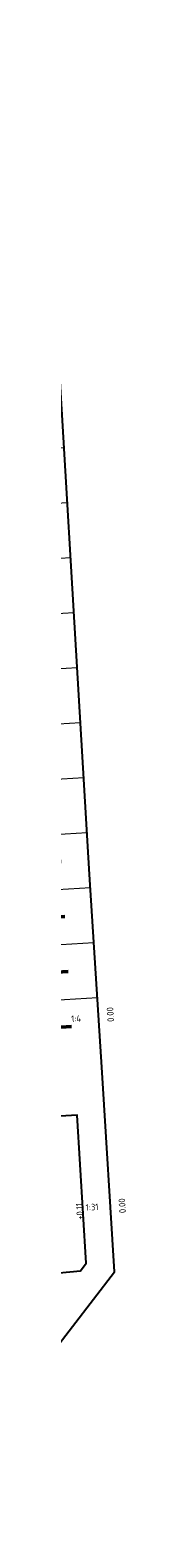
# Model space of a CAD drawing. Header units: metres. Extents: x 114964 to 115280, y 426579 to 426852.
# Tile 10 of 10: x 115170.61 to 115175.69, y 426715.43 to 426852.23. Entities that reach past the tile are written whole.
import ezdxf

# ---------------------------------------------------------------- set-up
doc = ezdxf.new("R2010")
doc.units = ezdxf.units.M
doc.header["$MEASUREMENT"] = 0
for name, color, linetype, lineweight in [('N-WE-GW-GRONDWERKLIJN_KRUIN-G', 253, 'Continuous', 25), ('N-WE-GW-GRONDWERKLIJN_TEEN-G', 253, 'Continuous', 25), ('N-WE-GW-TALUDARCERING-S', 7, 'Continuous', 25), ('N-WE-GW-TALUDARCERING_KORT-G', 7, 'Continuous', 50), ('N-WE-GW-TALUDARCERING_LANG-G', 7, 'Continuous', 18), ('N-WE-GW-VOORBELASTING-T25', 7, 'Continuous', 25)]:
    doc.layers.add(name, color=color, linetype=linetype, lineweight=lineweight)
doc.styles.add('NLCS-ISO-ANNOTATIEF-T18', font='NLCS-ISO.ttf', dxfattribs={"height": 1.8})

# ---------------------------------------------------------------- blocks, each defined once
blk = doc.blocks.new('*U17')
at = {"layer": 'N-WE-GW-TALUDARCERING_KORT-G'}
for p, q in [((115163.13, 426841.49), (115165.6, 426841.84)), ((115163.73, 426836.53), (115166.23, 426836.68)), ((115164.03, 426831.54), (115166.53, 426831.69)), ((115164.33, 426826.55), (115166.83, 426826.7)), ((115164.63, 426821.56), (115167.13, 426821.71)), ((115164.93, 426816.57), (115167.43, 426816.71)), ((115165.23, 426811.57), (115167.72, 426811.72)), ((115165.53, 426806.58), (115168.02, 426806.73)), ((115165.83, 426801.59), (115168.32, 426801.74)), ((115166.13, 426796.6), (115168.62, 426796.75)), ((115166.42, 426791.61), (115168.92, 426791.76)), ((115166.72, 426786.62), (115169.22, 426786.77)), ((115167.02, 426781.63), (115169.52, 426781.78)), ((115167.32, 426776.64), (115169.82, 426776.79)), ((115167.63, 426771.65), (115170.13, 426771.8)), ((115167.94, 426766.66), (115170.44, 426766.81)), ((115168.26, 426761.67), (115170.75, 426761.82))]:
    blk.add_line(p, q, dxfattribs=at)
at = {"layer": 'N-WE-GW-TALUDARCERING_LANG-G'}
for p, q in [((115163.48, 426839.01), (115168.43, 426839.71)), ((115163.88, 426834.03), (115168.88, 426834.33)), ((115164.18, 426829.04), (115169.17, 426829.34)), ((115164.48, 426824.05), (115169.47, 426824.35)), ((115164.78, 426819.06), (115169.77, 426819.36)), ((115165.08, 426814.07), (115170.07, 426814.37)), ((115165.38, 426809.08), (115170.37, 426809.38)), ((115165.68, 426804.09), (115170.67, 426804.39)), ((115165.98, 426799.1), (115170.97, 426799.4)), ((115166.28, 426794.11), (115171.27, 426794.4)), ((115166.57, 426789.11), (115171.57, 426789.41)), ((115166.87, 426784.12), (115171.86, 426784.42)), ((115167.17, 426779.13), (115172.16, 426779.43)), ((115167.47, 426774.14), (115172.46, 426774.45)), ((115167.79, 426769.15), (115172.78, 426769.46)), ((115168.1, 426764.16), (115173.09, 426764.47))]:
    blk.add_line(p, q, dxfattribs=at)

msp = doc.modelspace()

# ---------------------------------------------------------------- linework, layer by layer
at = {"layer": 'N-WE-GW-GRONDWERKLIJN_KRUIN-G', "transparency": 33554508}
msp.add_lwpolyline([(115169.62, 426739.47), (115171.55, 426739.66), (115172.08, 426740.35), (115171.25, 426753.78), (115104.79, 426749.82)], dxfattribs=at)
at = {"layer": 'N-WE-GW-GRONDWERKLIJN_TEEN-G', "transparency": 33554508}
msp.add_lwpolyline([(115170.72, 426627.3), (115165.66, 426714.11), (115165.17, 426724.69), (115165.11, 426727.17), (115174.64, 426739.57), (115173.52, 426757.66), (115172.39, 426775.63), (115168.65, 426838.17), (115166.66, 426852.23)], dxfattribs=at)

# ---------------------------------------------------------------- block references
at = {"layer": 'N-WE-GW-TALUDARCERING-S', "transparency": 33554687}
msp.add_blockref('*U17', (0, 0), dxfattribs=at)

# ---------------------------------------------------------------- texts
at = {"layer": 'N-WE-GW-VOORBELASTING-T25', "transparency": 33554687, "style": 'NLCS-ISO-ANNOTATIEF-T18'}
for s, rotation, p in [('0.00', 93.4164, (115174.61, 426762.26)), ('1:4', 3.4288, (115170.73, 426762.21)), ('+0.11', 93.4164, (115171.83, 426744.3)), ('1:31', 3.4288, (115172.05, 426745.1)), ('0.00', 93.4164, (115175.68, 426744.91))]:
    msp.add_text(s, height=0.6, rotation=rotation, dxfattribs=at).set_placement(p)

doc.saveas('drawing.dxf')
